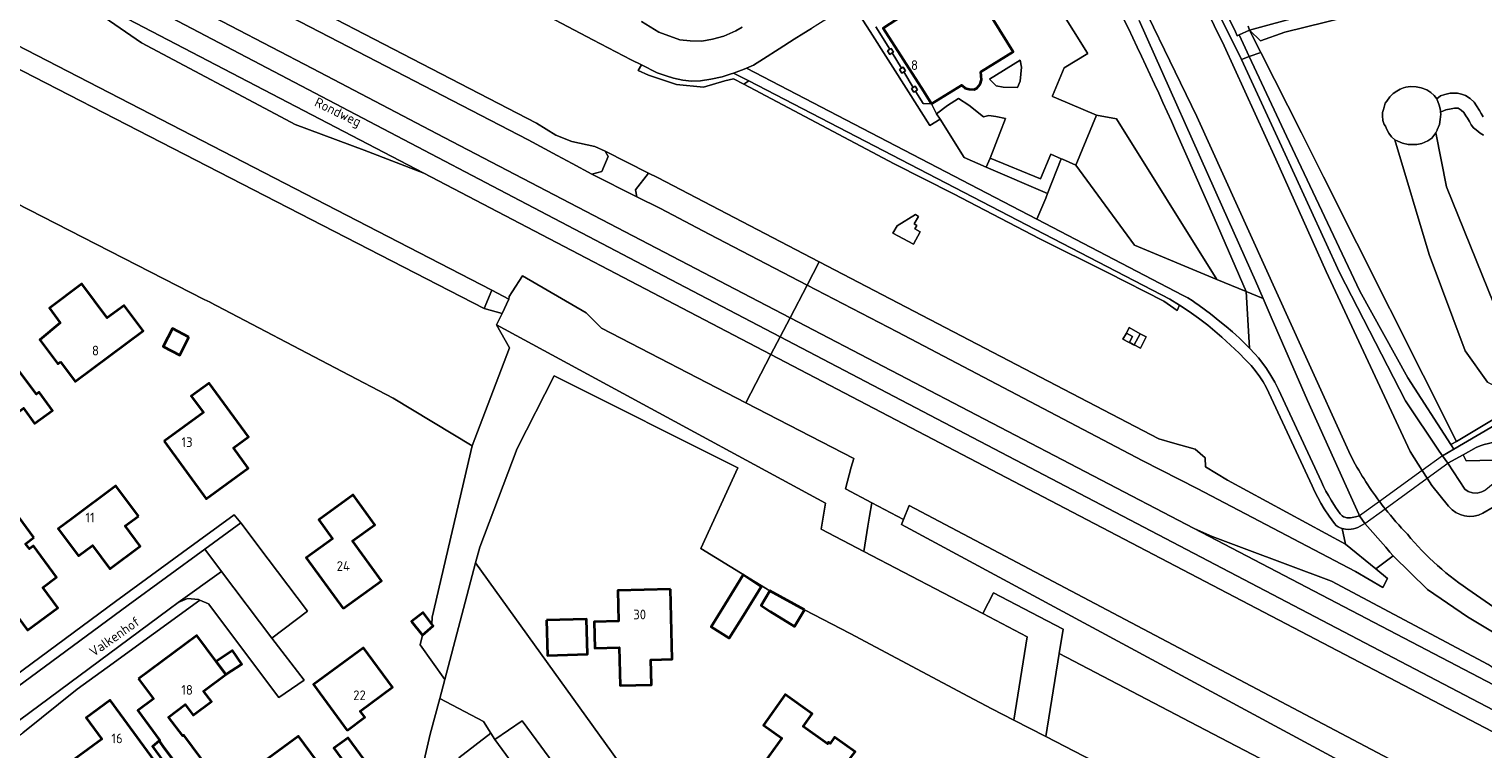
# Model space of a CAD drawing. Header units: metres. Extents: x 247072 to 248918, y 480001 to 481684.
# Tile 11 of 50: x 247720 to 247989, y 480771 to 480905. Entities that reach past the tile are written whole.
import ezdxf
from ezdxf.enums import TextEntityAlignment as Align

# ---------------------------------------------------------------- set-up
doc = ezdxf.new("R2010")
doc.units = ezdxf.units.M
for name, color, linetype, lineweight in [('B-XX-GR-GRAS-GV', 60, 'Continuous', 13), ('B-XX-GR-GROENVOORZIENING-GV', 80, 'Continuous', 18), ('B-XX-GR-HOUTWAL-GV', 40, 'Continuous', 13), ('B-XX-IE-TERREINAFSCHEIDING_KUNSTMATIG_HEKWERK-G', 20, 'IE-TERREINAFSCHEIDING-KUNSTMATIG', 18), ('B-XX-KW-KUNSTWERK_DEK-GV', 170, 'Continuous', 18), ('B-XX-OG-BEBOUWING-GV', 7, 'Continuous', 35), ('B-XX-OG-BEBOUWING-T18', 10, 'Continuous', 18), ('B-XX-OG-TERREIN_ERF-GV', 7, 'Continuous', 18), ('B-XX-OG-TOPOGRAFIE-T18', 10, 'Continuous', 18), ('B-XX-OG-WATER-GV', 130, 'Continuous', 18), ('B-XX-OG-WATER_SLOOT-GV', 120, 'Continuous', 18), ('B-XX-VH-ONVERHARD-GV', 252, 'Continuous', 18), ('B-XX-VH-VERHARDING_ASFALT-GV', 252, 'Continuous', 18), ('B-XX-VH-VERHARDING_GESLOTEN-GV', 252, 'Continuous', 18), ('B-XX-VH-VERHARDING_HALFVERHARDING-GV', 252, 'Continuous', 18), ('B-XX-VH-VERHARDING_OPEN-GV', 252, 'Continuous', 18)]:
    doc.layers.add(name, color=color, linetype=linetype, lineweight=lineweight)
doc.styles.add('NLCS-ISO-M-T18', font='NLCS-ISO.ttf', dxfattribs={"height": 1.8})
doc.linetypes.add('IE-TERREINAFSCHEIDING-KUNSTMATIG', pattern='A,4,[82,NLCS.shx,S=0.75,R=90,X=0,Y=0],4,-2', length=10)

msp = doc.modelspace()

# ---------------------------------------------------------------- linework, layer by layer
at = {"layer": 'B-XX-GR-GRAS-GV'}
for points in [[(247934.53, 480919.357), (247944.556, 480899.361), (247944.694, 480899.059), (247946.118, 480899.571), (247944.223, 480903.604), (247943.86, 480903.44), (247943.54, 480904.15), (247942.17, 480907.1)], [(247945.529, 480855.971), (247948.7, 480854.657), (247947.263, 480857.924), (247941.196, 480871.508), (247925.678, 480906.305)], [(247932.448, 480885.859), (247939.596, 480869.653), (247945.529, 480855.971)]]:
    msp.add_lwpolyline(points, dxfattribs=at)
msp.add_lwpolyline([(247919.545, 480913.298, -0.0101407), (247932.448, 480885.859)], format="xyb", dxfattribs=at)
at = {"layer": 'B-XX-GR-GROENVOORZIENING-GV'}
for points in [[(247591.709, 480991.791), (247734.231, 480917.248), (247772.252, 480897.34), (247796.698, 480884.54), (247860.904, 480851.072), (247864.082, 480857.152), (247864.084, 480857.156), (247845.923, 480866.602), (247836.839, 480871.378), (247832.481, 480873.521), (247824.099, 480877.775), (247820.438, 480879.756), (247817.708, 480881.2), (247812.299, 480884.097), (247775.354, 480903.277), (247736.175, 480923.616), (247672.214, 480957.228)], [(247632.803, 480945.426), (247805.575, 480856.186), (247808.735, 480854.554), (247808.777, 480855.069), (247809.341, 480855.936), (247811.244, 480858.856), (247823.085, 480852.036), (247825.902, 480849.141), (247852.67, 480835.313), (247852.67, 480835.314), (247857.357, 480844.283), (247792.933, 480877.967), (247781.853, 480882.209), (247769.037, 480887), (247767.324, 480887.909), (247740.516, 480902.125), (247728.493, 480910.502), (247724.616, 480913.608), (247591.272, 480983.509)], [(247744.773, 480923.049), (247813.833, 480887.192), (247817.46, 480885.009), (247820.41, 480883.806), (247824.646, 480882.892), (247826.603, 480882.021), (247834.608, 480877.952), (247836.323, 480877.11), (247866.329, 480861.452), (247929.313, 480828.586), (247931.882, 480827.854), (247936.065, 480826.713), (247937.949, 480825.11), (247938.014, 480823.42), (247942.062, 480820.937), (247963.981, 480809.066), (247963.384, 480811.944), (247962.994, 480812.074), (247962.632, 480812.268), (247962.269, 480812.549), (247961.957, 480812.887), (247960.962, 480814.23), (247960.03, 480815.617), (247959.407, 480816.643), (247958.831, 480817.696), (247958.304, 480818.775), (247957.827, 480819.876), (247949.738, 480837.182), (247949.238, 480838.191), (247948.687, 480839.173), (247948.086, 480840.125), (247947.436, 480841.045), (247946.969, 480841.638), (247946.472, 480842.206), (247945.375, 480843.368), (247944.25, 480844.503), (247942.662, 480846.028), (247941.037, 480847.514), (247939.743, 480848.633), (247938.414, 480849.711), (247936.713, 480851.004), (247934.973, 480852.243), (247933.194, 480853.426), (247932.746, 480852.429), (247930.266, 480854.159), (247919.831, 480859.49), (247907.263, 480865.774), (247891.229, 480874.093), (247880.253, 480879.696), (247852.316, 480894.436), (247850.397, 480895.449), (247848.797, 480895.068), (247844.836, 480893.926), (247839.809, 480894.383), (247834.63, 480896.135), (247832.709, 480897.022), (247833.31, 480898.051), (247831.433, 480898.989), (247824.333, 480902.689), (247811.5, 480909.411)], [(247906.003, 480916.382), (247916.133, 480900.203), (247916.16, 480900.16), (247911.77, 480897.48), (247909.635, 480892.269), (247909.59, 480892.16), (247910.38, 480891.834), (247917.761, 480888.708), (247921.5, 480888.014), (247940.114, 480858.214), (247945.529, 480855.971), (247939.596, 480869.653), (247932.448, 480885.859)], [(247983.41, 480911.75), (247952.716, 480904.091), (247948.19, 480902.48), (247946.18, 480904.48), (247946.678, 480903.496), (247948.273, 480900.345), (247955.821, 480885.431), (247959.918, 480877.265), (247984.565, 480828.147), (247986.446, 480829.238), (247996.143, 480835.045)], [(247942.17, 480907.1), (247943.54, 480904.15), (247943.86, 480903.44), (247944.223, 480903.604), (247946.16, 480904.48), (247946.18, 480904.48), (247945.94, 480905.21)], [(247833.324, 480906.104), (247836.567, 480904.133), (247840.478, 480902.722), (247842.36, 480902.48), (247844.55, 480902.46), (247846.49, 480902.81), (247848.62, 480903.36), (247850.86, 480904.35), (247851.99, 480905.058)], [(247990.316, 480839.122), (247986.19, 480844.96), (247979.542, 480862.831), (247973.11, 480884.15), (247972.51, 480884.7), (247972.04, 480885.34), (247971.65, 480886.03), (247971.38, 480886.66), (247971.18, 480886.99), (247970.93, 480887.73), (247970.85, 480888.56), (247970.85, 480889.18), (247970.96, 480889.58), (247971.14, 480890.18), (247971.36, 480890.93), (247971.63, 480891.33), (247972.24, 480892.13), (247972.83, 480892.75), (247973.53, 480893.19), (247974.11, 480893.51), (247974.74, 480893.78), (247975.18, 480893.88), (247976.05, 480894.01), (247977.13, 480893.94), (247978.05, 480893.76), (247979.1, 480893.38), (247979.83, 480892.94), (247980.44, 480892.34), (247980.91, 480891.74), (247981.63, 480892.28), (247982.41, 480892.53), (247983.4, 480892.78), (247984.18, 480892.79), (247984.8, 480892.81), (247985.54, 480892.58), (247986.28, 480892.35), (247987.15, 480891.81), (247987.84, 480891.1), (247988.29, 480890.41), (247988.84, 480889.55), (247989.14, 480889.04), (247989.55, 480888.41)], [(247989.61, 480884.98), (247988.99, 480885.39), (247988.6, 480885.65), (247988.25, 480885.96), (247987.71, 480886.35), (247987.33, 480886.93), (247986.98, 480887.54), (247986.65, 480888.16), (247986.3, 480888.61), (247985.95, 480889.21), (247985.45, 480889.66), (247984.9, 480890), (247984.23, 480889.98), (247983.6, 480889.91), (247982.6, 480889.68), (247982.15, 480889.5), (247981.64, 480889.29), (247981.68, 480888.89), (247981.55, 480887.88), (247981.4, 480886.95), (247980.99, 480885.96), (247980.98, 480885.94), (247980.74, 480885.45), (247982.756, 480875.384), (247991.54, 480853.667)], [(247994.369, 480790.954), (247986.649, 480795.536), (247979.228, 480800.627), (247972.815, 480806.904), (247969.585, 480804.474), (247971.774, 480802.68), (247970.896, 480801.022), (247965.848, 480803.957), (247936.431, 480819.4), (247926.352, 480824.505), (247880.757, 480848.483), (247864.084, 480857.156), (247864.082, 480857.152), (247860.904, 480851.072), (247935.885, 480811.987), (247939.256, 480810.488), (247945.165, 480808.263), (247961.39, 480802.158), (247990.451, 480786.744)], [(248115.488, 480709.319), (247857.357, 480844.283), (247852.67, 480835.314), (247852.67, 480835.313), (247872.714, 480824.959), (247872.268, 480823.325), (247871.173, 480819.313), (247876.072, 480816.732), (247881.938, 480813.641), (247882.983, 480816.238), (248102.444, 480700.383)], [(247988.235, 480827.013), (247985.81, 480825.666), (247986.376, 480824.538), (247998.951, 480824.841)], [(247795.865, 480754.883), (247796.641, 480755.529), (247793.467, 480759.514), (247802.058, 480766.211), (247799.43, 480769.416), (247805.373, 480773.993), (247804.042, 480776.135), (247795.896, 480780.42), (247794.133, 480773.811), (247789.956, 480755.778), (247790.7, 480755.222), (247791.075, 480754.698), (247792.21, 480755.577)], [(247818.782, 480765.893), (247811.202, 480776.273), (247806.137, 480772.762), (247812.074, 480764.709)]]:
    msp.add_lwpolyline(points, dxfattribs=at)
for points in [[(247804.131, 480852.792), (247656.445, 480928.842), (247646.678, 480908.578), (247669.967, 480896.7), (247669.944, 480896.689), (247688.922, 480886.933), (247717.189, 480872.4), (247752.167, 480854.511), (247753.267, 480853.967), (247753.256, 480853.956), (247777.789, 480841.1), (247777.789, 480841.089), (247787.222, 480836.133), (247801.889, 480827.333), (247808.811, 480845.533), (247806.433, 480849.767), (247807.464, 480851.912)], [(247872.376, 480909.512), (247868.376, 480906.993), (247866.036, 480905.519), (247864.91, 480904.81), (247864.59, 480904.6), (247863.45, 480903.9), (247861.66, 480902.79), (247858.86, 480901.01), (247855.95, 480899.15), (247854.15, 480898.01), (247852.821, 480897.438), (247906.685, 480869.395), (247908.363, 480873.286), (247908.666, 480874.173), (247897.29, 480879.057), (247893.19, 480880.817), (247888.739, 480887.94), (247886.863, 480886.816), (247882.9, 480893.025), (247875.742, 480904.239)], [(247946.678, 480903.496), (247946.18, 480904.48), (247946.16, 480904.48), (247944.223, 480903.604), (247946.118, 480899.571), (247948.273, 480900.345)], [(247879.826, 480900.261), (247880.077, 480900.421), (247879.646, 480901.096), (247879.406, 480900.943), (247878.972, 480900.665), (247879.402, 480899.991)], [(247903.127, 480893.825), (247903.62, 480895.04), (247903.88, 480897.647), (247903.613, 480898.933), (247897.902, 480895.372), (247899.173, 480894.132), (247900.48, 480893.884)], [(247946.118, 480899.571), (247944.694, 480899.059), (247951.71, 480883.776), (247962.853, 480859.499), (247975.149, 480835.671), (247981.398, 480826.311), (247981.965, 480825.462), (247984.091, 480826.708), (247983.544, 480827.555), (247975.569, 480839.921), (247966.637, 480856.002), (247953.057, 480884.801)], [(247984.565, 480828.147), (247959.918, 480877.265), (247955.821, 480885.431), (247948.273, 480900.345), (247946.118, 480899.571), (247953.057, 480884.801), (247966.637, 480856.002), (247975.569, 480839.921), (247983.544, 480827.555)], [(247882.006, 480896.721), (247882.313, 480896.917), (247881.883, 480897.591), (247881.587, 480897.402), (247881.209, 480897.161), (247881.639, 480896.487)], [(247883.78, 480893.84), (247883.459, 480893.635), (247883.835, 480893.045), (247883.889, 480892.961), (247884.027, 480893.049), (247884.199, 480893.159), (247884.564, 480893.391), (247884.133, 480894.066)], [(247898.02, 480880.75), (247899.843, 480885.377), (247900.9, 480888.06), (247899.066, 480888.474), (247897.793, 480888.621), (247896.778, 480888.418), (247894.101, 480890.541), (247892.136, 480891.826), (247890.128, 480890.477), (247888.099, 480888.964), (247888.739, 480887.94), (247893.19, 480880.817), (247897.29, 480879.057)], [(247913.96, 480879.44), (247924.824, 480864.578), (247940.114, 480858.214), (247921.5, 480888.014), (247917.761, 480888.708)], [(248001.909, 480838.911), (247995.618, 480846.618), (247991.54, 480853.667), (247982.756, 480875.384), (247980.74, 480885.45), (247979.99, 480884.43), (247979.25, 480883.93), (247978.18, 480883.46), (247978.14, 480883.45), (247977.23, 480883.26), (247976.38, 480883.23), (247975.59, 480883.26), (247974.58, 480883.49), (247973.71, 480883.89), (247973.11, 480884.15), (247979.542, 480862.831), (247986.19, 480844.96), (247990.316, 480839.122), (247995.474, 480836.643), (247996.143, 480835.045), (247999.547, 480837.083)], [(247832.481, 480873.521), (247832.25, 480874.825), (247834.608, 480877.952), (247826.603, 480882.021), (247827.161, 480881.025), (247825.953, 480878.219), (247824.099, 480877.775)], [(247908.666, 480874.173), (247911.243, 480880.612), (247909.3, 480881.45), (247907.36, 480876.86), (247898.02, 480880.75), (247897.29, 480879.057)], [(247911.479, 480880.51), (247911.243, 480880.612), (247908.666, 480874.173), (247908.363, 480873.286), (247906.685, 480869.395), (247933.861, 480855.246), (247934.702, 480854.777), (247935.525, 480854.277), (247936.044, 480853.934), (247936.804, 480853.396), (247938.925, 480851.812), (247940.678, 480850.427), (247941.845, 480849.461), (247942.997, 480848.478), (247943.655, 480847.893), (247944.297, 480847.291), (247945.738, 480845.869), (247946.151, 480845.44), (247945.529, 480855.971), (247940.114, 480858.214), (247924.824, 480864.578), (247913.96, 480879.44)], [(247880.003, 480866.781), (247880.767, 480868.177), (247884.164, 480870.248), (247884.722, 480869.919), (247883.941, 480868.503), (247884.442, 480868.238), (247884.086, 480867.604), (247885.033, 480867.071), (247883.795, 480864.75)], [(247807.464, 480851.912), (247806.433, 480849.767), (247828.471, 480837.825), (247867.491, 480816.682), (247866.681, 480811.815), (247874.57, 480807.696), (247875.356, 480812.42), (247875.66, 480814.25), (247876.072, 480816.732), (247871.173, 480819.313), (247872.268, 480823.325), (247872.714, 480824.959), (247852.67, 480835.313), (247825.902, 480849.141), (247823.085, 480852.036), (247811.244, 480858.856), (247809.341, 480855.936), (247808.777, 480855.069), (247808.735, 480854.554)], [(247805.575, 480856.186), (247804.131, 480852.792), (247807.464, 480851.912), (247808.735, 480854.554)], [(247945.529, 480855.971), (247946.151, 480845.44), (247947.141, 480844.411), (247947.811, 480843.658), (247948.441, 480842.872), (247949.313, 480841.659), (247950.121, 480840.402), (247950.863, 480839.104), (247951.536, 480837.77), (247959.501, 480820.655), (247959.912, 480819.782), (247960.351, 480818.923), (247960.816, 480818.077), (247961.307, 480817.247), (247962.126, 480815.956), (247962.986, 480814.692), (247963.169, 480814.473), (247963.386, 480814.289), (247963.621, 480814.15), (247963.876, 480814.052), (247964.231, 480813.974), (247964.592, 480813.942), (247964.901, 480813.954), (247965.206, 480814.004), (247965.502, 480814.093), (247965.814, 480814.152), (247966.588, 480814.296), (247966.441, 480814.623), (247965.829, 480815.984), (247956.909, 480835.754), (247950.212, 480851.219), (247948.7, 480854.657)], [(247922.685, 480847.146), (247923.33, 480848.25), (247923.807, 480849.261), (247925.853, 480848.124), (247926.974, 480847.573), (247925.926, 480845.429), (247924.788, 480846.05), (247924.77, 480845.997)], [(247999.547, 480837.083), (247996.143, 480835.045), (247986.446, 480829.238), (247984.565, 480828.147), (247983.544, 480827.555), (247984.091, 480826.708), (247993.509, 480832.226), (247996.549, 480834.074), (248002.074, 480838.066), (248003.898, 480840.885), (248003.754, 480843.131), (248003.127, 480843.253), (248003.051, 480840.968), (248001.909, 480838.911)], [(247998.951, 480824.841), (247986.376, 480824.538), (247985.81, 480825.666), (247982.964, 480824.086), (247986.125, 480819.252), (247986.771, 480818.825), (247987.568, 480818.564), (247988.416, 480818.533), (247989.256, 480818.745), (247989.781, 480819.026), (247990.036, 480819.216), (247994.718, 480823.026), (247996.007, 480823.725), (247997.352, 480824.31), (247998.738, 480824.785)], [(248013.732, 480727.388), (248023.941, 480721.875), (248022.843, 480713.695), (248051.35, 480698.89), (248057.54, 480695.24), (248063.832, 480712.615), (248064.302, 480714.12), (247881.57, 480812.727), (247881.938, 480813.641), (247876.072, 480816.732), (247875.66, 480814.25), (247875.356, 480812.42), (247874.57, 480807.696), (247896.674, 480796.154), (247898.686, 480800.007), (247905.66, 480796.365), (247911.581, 480793.273), (247910.852, 480788.75), (247936.525, 480775.344), (248014.691, 480734.528)], [(247967.587, 480812.921), (247966.298, 480812.163), (247965.888, 480811.998), (247965.463, 480811.88), (247965.026, 480811.811), (247964.585, 480811.792), (247963.98, 480811.834), (247963.384, 480811.944), (247963.981, 480809.066), (247969.585, 480804.474), (247972.815, 480806.904), (247972.211, 480807.541), (247971.448, 480808.469)], [(247822.7, 480760.439), (247823.585, 480761.083), (247827.496, 480755.713), (247833.451, 480760.282), (247836.438, 480755.967), (247837.469, 480756.621), (247833.96, 480761.88), (247802.556, 480805.585), (247796.833, 480783.933), (247795.896, 480780.42), (247804.042, 480776.135), (247805.373, 480773.993), (247806.137, 480772.762), (247811.202, 480776.273), (247818.782, 480765.893), (247822.224, 480761.042)], [(247902.439, 480776.387), (247908.366, 480773.331), (247910.852, 480788.75), (247911.581, 480793.273), (247905.66, 480796.365), (247898.686, 480800.007), (247896.674, 480796.154), (247904.931, 480791.842)]]:
    msp.add_lwpolyline(points, close=True, dxfattribs=at)
for points in [[(247932.448, 480885.859, 0.0101407), (247919.545, 480913.298)], [(247994.439, 480828.15, 0.1122401), (247988.235, 480827.013)]]:
    msp.add_lwpolyline(points, format="xyb", dxfattribs=at)
at = {"layer": 'B-XX-GR-HOUTWAL-GV'}
for points in [[(247902.439, 480776.387), (247904.931, 480791.842), (247896.674, 480796.154), (247874.57, 480807.696), (247866.681, 480811.815), (247867.491, 480816.682), (247828.471, 480837.825), (247806.433, 480849.767), (247808.811, 480845.533), (247801.889, 480827.333), (247801.9, 480827.333), (247801.9, 480827.322), (247794.489, 480795.511), (247794.433, 480794.211), (247794.678, 480793.9), (247792.678, 480792.178), (247792.247, 480790.365), (247796.833, 480783.933), (247802.556, 480805.585), (247803.333, 480808.522), (247810.265, 480826.797), (247817.123, 480840.289), (247851.233, 480823.249), (247844.326, 480808.252), (247857.18, 480800.385), (247863.59, 480796.84), (247872.04, 480792.48), (247894.05, 480780.78), (247898.34, 480778.5)], [(248013.732, 480727.388), (248014.691, 480734.528), (247936.525, 480775.344), (247910.852, 480788.75), (247908.366, 480773.331), (247922.47, 480766.06), (247942.44, 480755.78), (247947.39, 480753.23), (247974.21, 480739.23), (248000, 480725.605), (248001.75, 480724.68), (248003.3, 480723.88), (248012.61, 480719.03)]]:
    msp.add_lwpolyline(points, close=True, dxfattribs=at)
at = {"layer": 'B-XX-IE-TERREINAFSCHEIDING_KUNSTMATIG_HEKWERK-G'}
for points in [[(247805.373, 480773.993), (247804.042, 480776.135), (247795.896, 480780.42)], [(247818.782, 480765.893), (247811.202, 480776.273), (247806.137, 480772.762)], [(247806.137, 480772.762), (247805.373, 480773.993)]]:
    msp.add_lwpolyline(points, dxfattribs=at)
at = {"layer": 'B-XX-KW-KUNSTWERK_DEK-GV'}
msp.add_lwpolyline([(247979.15, 480821.317), (247982.964, 480824.086), (247981.965, 480825.462), (247978.233, 480822.752), (247970.291, 480816.985), (247966.588, 480814.296), (247967.587, 480812.921), (247971.328, 480815.638)], close=True, dxfattribs=at)
at = {"layer": 'B-XX-OG-BEBOUWING-GV'}
for points in [[(247887.171, 480890.782), (247892.761, 480894.245), (247893.43, 480893.737), (247894.153, 480893.505), (247895.053, 480893.469), (247895.556, 480893.738), (247896.214, 480894.431), (247896.424, 480895.279), (247896.29, 480896.756), (247902.331, 480900.463), (247893.563, 480914.561), (247887.47, 480910.854), (247886.624, 480911.239), (247885.776, 480911.473), (247885.151, 480911.406), (247884.547, 480911.063), (247884.191, 480910.592), (247883.986, 480910.094), (247883.827, 480909.295), (247884.02, 480908.643), (247878.202, 480904.833), (247885.701, 480893.085)], [(247725.493, 480842.895), (247728.217, 480839.246), (247740.827, 480848.656), (247737.303, 480853.378), (247734.199, 480851.062), (247729.497, 480857.363), (247723.444, 480852.847), (247725.455, 480850.152), (247721.7, 480846.978), (247725.017, 480842.539)], [(247749.322, 480847.478), (247746.289, 480849.078), (247744.556, 480845.733), (247747.633, 480844.156)], [(247710.568, 480828.22), (247718.645, 480834.298), (247720.703, 480831.452), (247724.041, 480833.866), (247721.554, 480837.305), (247721.035, 480836.929), (247717.269, 480841.932), (247714.647, 480839.96), (247711.715, 480843.855), (247706.279, 480839.766), (247708.226, 480837.179), (247709.607, 480835.344), (247706.797, 480833.23)], [(247744.742, 480828.162), (247752.563, 480817.487), (247760.346, 480823.189), (247757.608, 480826.927), (247760.398, 480828.971), (247753.076, 480838.964), (247749.782, 480836.55), (247752.02, 480833.495)], [(247720.575, 480810.31), (247715.1, 480817.724), (247710.326, 480814.198), (247716.528, 480805.8), (247712.305, 480802.681), (247719.397, 480793.078), (247725.041, 480797.246), (247722.246, 480801.03), (247724.786, 480802.905), (247720.488, 480808.724), (247719.73, 480808.164), (247719.003, 480809.149)], [(247739.982, 480814.278), (247735.811, 480819.89), (247727.688, 480813.852), (247725.104, 480811.931), (247728.851, 480806.891), (247731.435, 480808.812), (247734.675, 480804.454), (247740.328, 480808.655), (247737.512, 480812.443)], [(247777.941, 480797.096), (247785.065, 480802.269), (247779.691, 480809.669), (247783.822, 480812.669), (247779.812, 480818.192), (247773.451, 480813.573), (247775.992, 480810.074), (247771.097, 480806.521)], [(247848.884, 480797.923), (247846.248, 480793.703), (247849.622, 480791.595), (247852.252, 480795.812), (247855.571, 480801.139), (247852.214, 480803.381)], [(247838.696, 480800.692), (247828.933, 480800.44), (247829.079, 480794.764), (247824.526, 480794.647), (247824.654, 480789.74), (247829.195, 480789.857), (247829.377, 480782.798), (247835.212, 480782.948), (247835.092, 480787.603), (247839.03, 480787.705)], [(247863.59, 480796.84), (247857.18, 480800.385), (247855.571, 480797.649), (247857.24, 480796.53), (247861.74, 480793.8)], [(247792.678, 480792.178), (247794.678, 480793.9), (247794.433, 480794.211), (247792.811, 480796.356), (247790.678, 480794.689)], [(247815.695, 480794.921), (247815.878, 480788.406), (247823.335, 480788.615), (247823.152, 480795.13)], [(247740.004, 480784.066), (247742.781, 480780.322), (247739.854, 480778.151), (247743.956, 480772.621), (247743.842, 480772.528), (247744.874, 480771.072), (247747.93, 480767.033), (247748.078, 480767.133), (247748.278, 480766.867), (247751.589, 480769.278), (247748.38, 480773.581), (247748.195, 480773.443), (247745.582, 480776.964), (247748.678, 480779.261), (247750.141, 480777.314), (247753.509, 480779.844), (247752.061, 480781.77), (247756.213, 480784.85), (247754.421, 480787.267), (247750.836, 480792.101)], [(247754.421, 480787.267), (247756.213, 480784.85), (247759.156, 480786.767), (247757.411, 480789.289)], [(247778.687, 480774.492), (247781.985, 480776.909), (247781.134, 480778.07), (247787.147, 480782.479), (247781.76, 480789.829), (247772.448, 480783.002)], [(247744.402, 480766.877), (247743.499, 480768.115), (247734.751, 480780.108), (247730.255, 480776.829), (247733.163, 480772.842), (247726.496, 480767.978), (247729.805, 480763.442), (247736.495, 480768.321), (247739.928, 480763.614)], [(247865.368, 480760.323), (247865.576, 480760.175), (247865.926, 480760.668), (247866.865, 480760.031), (247868.444, 480762.209), (247867.52, 480762.908), (247872.125, 480769.383), (247872.96, 480770.528), (247869.158, 480773.224), (247868.362, 480772.06), (247868.041, 480772.288), (247867.835, 480771.998), (247863.331, 480775.206), (247865.018, 480777.58), (247860.014, 480781.138), (247855.98, 480775.467), (247859.358, 480773.065), (247855.358, 480767.442), (247863.179, 480761.88), (247862.648, 480761.134), (247864.838, 480759.577)], [(247747.93, 480767.033), (247744.874, 480771.072), (247743.842, 480772.528), (247742.567, 480771.478), (247744.633, 480768.733), (247743.499, 480768.115), (247744.402, 480766.877), (247745.101, 480767.397), (247746.222, 480765.878)], [(247762.165, 480764.251), (247765.913, 480759.142), (247771.811, 480763.471), (247773.276, 480761.475), (247777.177, 480764.338), (247782.03, 480757.725), (247782.835, 480758.315), (247784.726, 480759.703), (247783.849, 480760.898), (247786.441, 480762.8), (247778.872, 480773.115), (247776.223, 480771.171), (247778.455, 480768.131), (247775.288, 480765.807), (247769.696, 480773.427), (247760.424, 480766.624)]]:
    msp.add_lwpolyline(points, close=True, dxfattribs=at)
at = {"layer": 'B-XX-OG-TERREIN_ERF-GV'}
for points in [[(247945.94, 480905.21), (247946.18, 480904.48), (247983.917, 480914.838)], [(247789.956, 480755.778), (247794.133, 480773.811), (247795.896, 480780.42), (247796.833, 480783.933), (247792.247, 480790.365), (247792.678, 480792.178), (247790.678, 480794.689), (247792.811, 480796.356), (247794.433, 480794.211), (247794.489, 480795.511), (247801.9, 480827.322), (247801.9, 480827.333), (247801.889, 480827.333), (247787.222, 480836.133), (247777.789, 480841.089), (247777.789, 480841.1), (247753.256, 480853.956), (247753.267, 480853.967), (247752.167, 480854.511), (247717.189, 480872.4)], [(247922.47, 480766.06), (247908.366, 480773.331), (247902.439, 480776.387), (247898.34, 480778.5), (247894.05, 480780.78), (247872.04, 480792.48), (247863.59, 480796.84), (247861.74, 480793.8), (247857.24, 480796.53), (247855.571, 480797.649), (247857.18, 480800.385), (247844.326, 480808.252), (247851.233, 480823.249), (247817.123, 480840.289), (247810.265, 480826.797), (247803.333, 480808.522), (247802.556, 480805.585), (247833.96, 480761.88)], [(247704.489, 480775.3), (247735.711, 480798.422), (247748.133, 480807.5), (247757.722, 480814.5), (247758.978, 480812.989), (247759.567, 480812.211), (247762.161, 480808.787), (247771.378, 480796.622), (247764.722, 480791.6), (247770.722, 480783.833), (247766.022, 480780.589), (247752.956, 480798), (247751.378, 480798.689), (247734.189, 480786.189), (247728.6, 480782.111), (247718.5, 480774.011)], [(247744.633, 480768.733), (247742.567, 480771.478), (247743.842, 480772.528), (247743.956, 480772.621), (247739.854, 480778.151), (247742.781, 480780.322), (247740.004, 480784.066), (247750.836, 480792.101), (247754.421, 480787.267), (247757.411, 480789.289), (247759.156, 480786.767), (247756.213, 480784.85), (247752.061, 480781.77), (247753.509, 480779.844), (247750.141, 480777.314), (247748.678, 480779.261), (247745.582, 480776.964), (247748.195, 480773.443), (247748.38, 480773.581), (247751.589, 480769.278)], [(247726.496, 480767.978), (247733.163, 480772.842), (247730.255, 480776.829), (247734.751, 480780.108), (247743.499, 480768.115)]]:
    msp.add_lwpolyline(points, dxfattribs=at)
for points in [[(247725.455, 480850.152), (247723.444, 480852.847), (247729.497, 480857.363), (247734.199, 480851.062), (247737.303, 480853.378), (247740.827, 480848.656), (247728.217, 480839.246), (247725.493, 480842.895), (247725.017, 480842.539), (247721.7, 480846.978)], [(247749.322, 480847.478), (247747.633, 480844.156), (247744.556, 480845.733), (247746.289, 480849.078)], [(247718.645, 480834.298), (247710.568, 480828.22), (247706.797, 480833.23), (247709.607, 480835.344), (247708.226, 480837.179), (247706.279, 480839.766), (247711.715, 480843.855), (247714.647, 480839.96), (247717.269, 480841.932), (247721.035, 480836.929), (247721.554, 480837.305), (247724.041, 480833.866), (247720.703, 480831.452)], [(247744.742, 480828.162), (247752.02, 480833.495), (247749.782, 480836.55), (247753.076, 480838.964), (247760.398, 480828.971), (247757.608, 480826.927), (247760.346, 480823.189), (247752.563, 480817.487)], [(247716.528, 480805.8), (247710.326, 480814.198), (247715.1, 480817.724), (247720.575, 480810.31), (247719.003, 480809.149), (247719.73, 480808.164), (247720.488, 480808.724), (247724.786, 480802.905), (247722.246, 480801.03), (247725.041, 480797.246), (247719.397, 480793.078), (247712.305, 480802.681)], [(247727.688, 480813.852), (247735.811, 480819.89), (247739.982, 480814.278), (247737.512, 480812.443), (247740.328, 480808.655), (247734.675, 480804.454), (247731.435, 480808.812), (247728.851, 480806.891), (247725.104, 480811.931)], [(247777.941, 480797.096), (247771.097, 480806.521), (247775.992, 480810.074), (247773.451, 480813.573), (247779.812, 480818.192), (247783.822, 480812.669), (247779.691, 480809.669), (247785.065, 480802.269)], [(247852.252, 480795.812), (247849.622, 480791.595), (247846.248, 480793.703), (247848.884, 480797.923), (247852.214, 480803.381), (247855.571, 480801.139)], [(247838.696, 480800.692), (247839.03, 480787.705), (247835.092, 480787.603), (247835.212, 480782.948), (247829.377, 480782.798), (247829.195, 480789.857), (247824.654, 480789.74), (247824.526, 480794.647), (247829.079, 480794.764), (247828.933, 480800.44)], [(247815.695, 480794.921), (247823.152, 480795.13), (247823.335, 480788.615), (247815.878, 480788.406)], [(247778.687, 480774.492), (247772.448, 480783.002), (247781.76, 480789.829), (247787.147, 480782.479), (247781.134, 480778.07), (247781.985, 480776.909)], [(247865.576, 480760.175), (247865.368, 480760.323), (247864.838, 480759.577), (247862.648, 480761.134), (247863.179, 480761.88), (247855.358, 480767.442), (247859.358, 480773.065), (247855.98, 480775.467), (247860.014, 480781.138), (247865.018, 480777.58), (247863.331, 480775.206), (247867.835, 480771.998), (247868.041, 480772.288), (247868.362, 480772.06), (247869.158, 480773.224), (247872.96, 480770.528), (247872.125, 480769.383), (247867.52, 480762.908), (247868.444, 480762.209), (247866.865, 480760.031), (247865.926, 480760.668)], [(247782.835, 480758.315), (247782.03, 480757.725), (247777.177, 480764.338), (247773.276, 480761.475), (247771.811, 480763.471), (247765.913, 480759.142), (247762.165, 480764.251), (247760.424, 480766.624), (247769.696, 480773.427), (247775.288, 480765.807), (247778.455, 480768.131), (247776.223, 480771.171), (247778.872, 480773.115), (247786.441, 480762.8), (247783.849, 480760.898), (247784.726, 480759.703)]]:
    msp.add_lwpolyline(points, close=True, dxfattribs=at)
at = {"layer": 'B-XX-OG-WATER-GV'}
for points in [[(247656.445, 480928.842), (247804.131, 480852.792), (247805.575, 480856.186), (247632.803, 480945.426), (247630.679, 480946.962), (247628.736, 480943.111)], [(248064.302, 480714.12), (248100.123, 480694.79), (248100.835, 480697.557), (248102.444, 480700.383), (247882.983, 480816.238), (247881.938, 480813.641), (247881.57, 480812.727)]]:
    msp.add_lwpolyline(points, close=True, dxfattribs=at)
for points in [[(247983.124, 480816.09), (247980.024, 480819.95), (247979.15, 480821.317), (247978.233, 480822.752), (247975.993, 480826.257), (247960.378, 480859.709), (247951.028, 480880.521), (247941.497, 480901.604), (247932.155, 480920.613), (247925.774, 480930.783), (247916.333, 480943.079)], [(247922.377, 480917.499), (247936.416, 480888.44), (247956.328, 480844.49), (247964.904, 480825.577)], [(247993.799, 480812.321), (247991.408, 480815.927), (247989.488, 480814.821)], [(247987.503, 480800.153), (248000.375, 480791.263), (248001.482, 480790.679), (248007.007, 480800.905), (248005.603, 480801.729), (247999.409, 480803.002)]]:
    msp.add_lwpolyline(points, dxfattribs=at)
for points in [[(247964.904, 480825.577, 0.0412674), (247970.291, 480816.985)], [(247970.291, 480816.985, 0.0072103), (247971.328, 480815.638)], [(247971.328, 480815.638, 0.0255861), (247975.479, 480810.916)], [(247989.488, 480814.821, -0.3635949), (247983.124, 480816.09)], [(247975.479, 480810.916, 0.0766528), (247987.503, 480800.153)]]:
    msp.add_lwpolyline(points, format="xyb", dxfattribs=at)
at = {"layer": 'B-XX-OG-WATER_SLOOT-GV'}
for points in [[(247672.214, 480957.228), (247736.175, 480923.616), (247775.354, 480903.277), (247812.299, 480884.097), (247817.708, 480881.2), (247820.438, 480879.756), (247824.099, 480877.775), (247825.953, 480878.219), (247827.161, 480881.025), (247826.603, 480882.021), (247824.646, 480882.892), (247820.41, 480883.806), (247817.46, 480885.009), (247813.833, 480887.192), (247744.773, 480923.049), (247736.167, 480927.238), (247678.603, 480958.088)], [(247916.333, 480943.079), (247925.774, 480930.783), (247932.155, 480920.613), (247941.497, 480901.604), (247951.028, 480880.521), (247960.378, 480859.709), (247975.993, 480826.257), (247978.233, 480822.752), (247979.15, 480821.317), (247980.024, 480819.95), (247983.124, 480816.09)], [(247964.904, 480825.577), (247956.328, 480844.49), (247936.416, 480888.44), (247922.377, 480917.499)], [(247989.781, 480819.026), (247989.256, 480818.745), (247988.416, 480818.533), (247987.568, 480818.564), (247986.771, 480818.825), (247986.125, 480819.252), (247982.964, 480824.086), (247981.965, 480825.462), (247981.398, 480826.311), (247975.149, 480835.671), (247962.853, 480859.499), (247951.71, 480883.776), (247944.694, 480899.059), (247944.556, 480899.361), (247934.53, 480919.357)], [(247925.678, 480906.305), (247941.196, 480871.508), (247947.263, 480857.924), (247948.7, 480854.657), (247950.212, 480851.219), (247956.909, 480835.754), (247965.829, 480815.984), (247966.441, 480814.623), (247966.588, 480814.296), (247967.587, 480812.921), (247971.448, 480808.469), (247972.211, 480807.541), (247972.815, 480806.904), (247979.228, 480800.627), (247986.649, 480795.536), (247994.369, 480790.954), (248000.375, 480791.263), (247987.503, 480800.153)], [(247989.488, 480814.821), (247991.408, 480815.927), (247994.317, 480817.603)]]:
    msp.add_lwpolyline(points, dxfattribs=at)
for points in [[(247864.084, 480857.156), (247866.329, 480861.452), (247836.323, 480877.11), (247834.608, 480877.952), (247832.25, 480874.825), (247832.481, 480873.521), (247836.839, 480871.378), (247845.923, 480866.602)], [(247864.084, 480857.156), (247880.757, 480848.483), (247926.352, 480824.505), (247936.431, 480819.4), (247965.848, 480803.957), (247970.896, 480801.022), (247971.774, 480802.68), (247969.585, 480804.474), (247963.981, 480809.066), (247942.062, 480820.937), (247938.014, 480823.42), (247937.949, 480825.11), (247936.065, 480826.713), (247931.882, 480827.854), (247929.313, 480828.586), (247866.329, 480861.452)]]:
    msp.add_lwpolyline(points, close=True, dxfattribs=at)
for points in [[(247970.291, 480816.985, -0.0412674), (247964.904, 480825.577)], [(247971.328, 480815.638, -0.0072103), (247970.291, 480816.985)], [(247975.479, 480810.916, -0.0255861), (247971.328, 480815.638)], [(247983.124, 480816.09, 0.3635949), (247989.488, 480814.821)], [(247987.503, 480800.153, -0.0766528), (247975.479, 480810.916)]]:
    msp.add_lwpolyline(points, format="xyb", dxfattribs=at)
at = {"layer": 'B-XX-VH-ONVERHARD-GV'}
msp.add_lwpolyline([(247983.917, 480914.838), (247946.18, 480904.48), (247948.19, 480902.48), (247952.716, 480904.091), (247983.41, 480911.75), (247987.51, 480910.13)], close=True, dxfattribs=at)
at = {"layer": 'B-XX-VH-VERHARDING_ASFALT-GV'}
for points in [[(247859.053, 480847.529), (247860.904, 480851.072), (247796.698, 480884.54), (247772.252, 480897.34), (247734.231, 480917.248), (247591.709, 480991.791), (247572.867, 481001.529), (247547.456, 481014.708), (247523.349, 481027.166), (247496.951, 481040.861), (247475.579, 481052.016), (247454.982, 481062.947), (247438.672, 481071.646), (247425.519, 481078.804), (247418.049, 481082.976), (247416.409, 481079.904), (247442.453, 481065.426), (247504.534, 481032.81), (247551.988, 481008.093), (247588.198, 480989.441), (247682.555, 480940.113), (247837.395, 480858.868)], [(247859.053, 480847.529), (247837.395, 480858.868), (247682.555, 480940.113), (247588.198, 480989.441), (247551.988, 481008.093), (247504.534, 481032.81), (247442.453, 481065.426), (247416.409, 481079.904), (247414.752, 481076.803), (247422.057, 481072.635), (247435.191, 481065.179), (247446.459, 481059.206), (247467.357, 481048.176), (247494.773, 481033.75), (247516.105, 481022.664), (247536.472, 481012.158), (247558.571, 481000.759), (247571.432, 480993.916), (247573.943, 480992.527), (247588.158, 480985.141), (247591.272, 480983.509), (247724.616, 480913.608), (247792.933, 480877.967), (247857.357, 480844.283)], [(247792.933, 480877.967), (247724.616, 480913.608), (247728.493, 480910.502), (247740.516, 480902.125), (247767.324, 480887.909), (247769.037, 480887), (247781.853, 480882.209)], [(248005.444, 480775.625), (248003.551, 480776.899), (248000.032, 480779.582), (247993.146, 480784.834), (247990.451, 480786.744), (247961.39, 480802.158), (247945.165, 480808.263), (247939.256, 480810.488), (247935.885, 480811.987)]]:
    msp.add_lwpolyline(points, close=True, dxfattribs=at)
for points in [[(248005.444, 480775.625), (247935.885, 480811.987), (247860.904, 480851.072), (247859.053, 480847.529), (248072.18, 480735.946)], [(248072.18, 480735.946), (247859.053, 480847.529), (247857.357, 480844.283), (248115.488, 480709.319)]]:
    msp.add_lwpolyline(points, dxfattribs=at)
at = {"layer": 'B-XX-VH-VERHARDING_GESLOTEN-GV'}
for points in [[(247719.05, 480961.92), (247720.76, 480959.34), (247723.54, 480956.79), (247726.86, 480954.79), (247731.14, 480952.37), (247742.7, 480946.42), (247764.43, 480935.06), (247765.43, 480934.54), (247774.58, 480929.81), (247811.767, 480910.056), (247811.5, 480909.411), (247824.333, 480902.689), (247831.433, 480898.989), (247833.31, 480898.051), (247836.25, 480896.581)], [(247851.99, 480905.058), (247850.86, 480904.35), (247848.62, 480903.36), (247846.49, 480902.81), (247844.55, 480902.46), (247842.36, 480902.48), (247840.478, 480902.722), (247836.567, 480904.133), (247833.324, 480906.104)], [(247836.25, 480896.581), (247836.256, 480896.578), (247837.91, 480896.03), (247839.3, 480895.58), (247841.02, 480895.18), (247842.59, 480895.01), (247844.27, 480895.09), (247846.22, 480895.41), (247848.29, 480895.85), (247849.81, 480896.3), (247850.427, 480896.528), (247852.36, 480897.24), (247852.821, 480897.438), (247854.15, 480898.01), (247855.95, 480899.15), (247858.86, 480901.01), (247861.66, 480902.79), (247863.45, 480903.9), (247864.59, 480904.6), (247864.91, 480904.81)], [(247994.702, 480830.716), (248005.191, 480838.041), (248005.559, 480838.242), (248003.625, 480845.143), (248003.754, 480843.131), (248003.898, 480840.885), (248002.074, 480838.066), (247996.549, 480834.074), (247993.509, 480832.226), (247984.091, 480826.708), (247981.965, 480825.462), (247982.964, 480824.086)], [(247982.964, 480824.086), (247985.81, 480825.666), (247988.235, 480827.013)]]:
    msp.add_lwpolyline(points, dxfattribs=at)
for points in [[(247853.227, 480895.076), (247931.379, 480854.553), (247933.194, 480853.426), (247934.973, 480852.243), (247936.713, 480851.004), (247938.414, 480849.711), (247939.743, 480848.633), (247941.037, 480847.514), (247942.662, 480846.028), (247944.25, 480844.503), (247945.375, 480843.368), (247946.472, 480842.206), (247946.969, 480841.638), (247947.436, 480841.045), (247948.086, 480840.125), (247948.687, 480839.173), (247949.238, 480838.191), (247949.738, 480837.182), (247957.827, 480819.876), (247958.304, 480818.775), (247958.831, 480817.696), (247959.407, 480816.643), (247960.03, 480815.617), (247960.962, 480814.23), (247961.957, 480812.887), (247962.269, 480812.549), (247962.632, 480812.268), (247962.994, 480812.074), (247963.384, 480811.944), (247963.98, 480811.834), (247964.585, 480811.792), (247965.026, 480811.811), (247965.463, 480811.88), (247965.888, 480811.998), (247966.298, 480812.163), (247967.587, 480812.921), (247966.588, 480814.296), (247965.814, 480814.152), (247965.502, 480814.093), (247965.206, 480814.004), (247964.901, 480813.954), (247964.592, 480813.942), (247964.231, 480813.974), (247963.876, 480814.052), (247963.621, 480814.15), (247963.386, 480814.289), (247963.169, 480814.473), (247962.986, 480814.692), (247962.126, 480815.956), (247961.307, 480817.247), (247960.816, 480818.077), (247960.351, 480818.923), (247959.912, 480819.782), (247959.501, 480820.655), (247951.536, 480837.77), (247950.863, 480839.104), (247950.121, 480840.402), (247949.313, 480841.659), (247948.441, 480842.872), (247947.811, 480843.658), (247947.141, 480844.411), (247946.151, 480845.44), (247945.738, 480845.869), (247944.297, 480847.291), (247943.655, 480847.893), (247942.997, 480848.478), (247941.845, 480849.461), (247940.678, 480850.427), (247938.925, 480851.812), (247936.804, 480853.396), (247936.044, 480853.934), (247935.525, 480854.277), (247934.702, 480854.777), (247933.861, 480855.246), (247906.685, 480869.395), (247852.821, 480897.438), (247852.36, 480897.24), (247850.427, 480896.528)], [(247979.15, 480821.317), (247982.964, 480824.086), (247981.965, 480825.462), (247978.233, 480822.752), (247970.291, 480816.985), (247966.588, 480814.296), (247967.587, 480812.921), (247971.328, 480815.638)]]:
    msp.add_lwpolyline(points, close=True, dxfattribs=at)
msp.add_lwpolyline([(247988.235, 480827.013, -0.1122401), (247994.439, 480828.15)], format="xyb", dxfattribs=at)
at = {"layer": 'B-XX-VH-VERHARDING_HALFVERHARDING-GV'}
msp.add_lwpolyline([(247980.91, 480891.74), (247980.44, 480892.34), (247979.83, 480892.94), (247979.1, 480893.38), (247978.05, 480893.76), (247977.13, 480893.94), (247976.05, 480894.01), (247975.18, 480893.88), (247974.74, 480893.78), (247974.11, 480893.51), (247973.53, 480893.19), (247972.83, 480892.75), (247972.24, 480892.13), (247971.63, 480891.33), (247971.36, 480890.93), (247971.14, 480890.18), (247970.96, 480889.58), (247970.85, 480889.18), (247970.85, 480888.56), (247970.93, 480887.73), (247971.18, 480886.99), (247971.38, 480886.66), (247971.65, 480886.03), (247972.04, 480885.34), (247972.51, 480884.7), (247973.11, 480884.15), (247973.71, 480883.89), (247974.58, 480883.49), (247975.59, 480883.26), (247976.38, 480883.23), (247977.23, 480883.26), (247978.14, 480883.45), (247978.18, 480883.46), (247979.25, 480883.93), (247979.99, 480884.43), (247980.74, 480885.45), (247980.98, 480885.94), (247980.99, 480885.96), (247981.4, 480886.95), (247981.55, 480887.88), (247981.68, 480888.89), (247981.64, 480889.29), (247981.61, 480889.64), (247981.35, 480890.56)], close=True, dxfattribs=at)
at = {"layer": 'B-XX-VH-VERHARDING_OPEN-GV'}
for points in [[(247876.829, 480905.13), (247879.406, 480900.943), (247879.646, 480901.096), (247880.077, 480900.421), (247879.826, 480900.261), (247881.587, 480897.402), (247881.883, 480897.591), (247882.313, 480896.917), (247882.006, 480896.721), (247883.78, 480893.84), (247884.133, 480894.066), (247884.564, 480893.391), (247884.199, 480893.159), (247884.263, 480893.054), (247885.614, 480890.86), (247887.171, 480890.782), (247888.099, 480888.964), (247890.128, 480890.477), (247892.136, 480891.826), (247894.101, 480890.541), (247896.778, 480888.418), (247897.793, 480888.621), (247899.066, 480888.474), (247900.9, 480888.06), (247899.843, 480885.377), (247898.02, 480880.75), (247907.36, 480876.86), (247909.3, 480881.45), (247911.243, 480880.612), (247911.479, 480880.51), (247913.96, 480879.44), (247917.761, 480888.708), (247910.38, 480891.834), (247909.59, 480892.16), (247909.635, 480892.269), (247911.77, 480897.48), (247916.16, 480900.16), (247916.133, 480900.203), (247906.003, 480916.382)], [(247872.376, 480909.512), (247875.742, 480904.239), (247882.9, 480893.025), (247886.863, 480886.816), (247888.739, 480887.94), (247888.099, 480888.964), (247887.171, 480890.782), (247885.614, 480890.86), (247884.263, 480893.054), (247884.199, 480893.159), (247884.027, 480893.049), (247883.889, 480892.961), (247883.835, 480893.045), (247883.459, 480893.635), (247883.78, 480893.84), (247882.006, 480896.721), (247881.639, 480896.487), (247881.209, 480897.161), (247881.587, 480897.402), (247879.826, 480900.261), (247879.402, 480899.991), (247878.972, 480900.665), (247879.406, 480900.943), (247876.829, 480905.13)], [(247989.55, 480888.41), (247989.14, 480889.04), (247988.84, 480889.55), (247988.29, 480890.41), (247987.84, 480891.1), (247987.15, 480891.81), (247986.28, 480892.35), (247985.54, 480892.58), (247984.8, 480892.81), (247984.18, 480892.79), (247983.4, 480892.78), (247982.41, 480892.53), (247981.63, 480892.28), (247980.91, 480891.74), (247981.35, 480890.56), (247981.61, 480889.64), (247981.64, 480889.29), (247982.15, 480889.5), (247982.6, 480889.68), (247983.6, 480889.91), (247984.23, 480889.98), (247984.9, 480890), (247985.45, 480889.66), (247985.95, 480889.21), (247986.3, 480888.61), (247986.65, 480888.16), (247986.98, 480887.54), (247987.33, 480886.93), (247987.71, 480886.35), (247988.25, 480885.96), (247988.6, 480885.65), (247988.99, 480885.39), (247989.61, 480884.98)], [(247717.9, 480776.4), (247745.667, 480796.967), (247747.335, 480798.224), (247755.418, 480803.983), (247752.308, 480808.123), (247738.067, 480797.733), (247712.3, 480778.733)], [(247791.075, 480754.698), (247793.178, 480751.756), (247792.033, 480750.667), (247794.583, 480747.254), (247795.961, 480748.23), (247798.809, 480744.307), (247813.16, 480754.606), (247808.089, 480761.829), (247812.074, 480764.709), (247806.137, 480772.762), (247805.373, 480773.993), (247799.43, 480769.416), (247802.058, 480766.211), (247793.467, 480759.514), (247796.641, 480755.529), (247795.865, 480754.883)]]:
    msp.add_lwpolyline(points, dxfattribs=at)
for points in [[(247887.171, 480890.782), (247885.701, 480893.085), (247878.202, 480904.833), (247884.02, 480908.643), (247883.827, 480909.295), (247883.986, 480910.094), (247884.191, 480910.592), (247884.547, 480911.063), (247885.151, 480911.406), (247885.776, 480911.473), (247886.624, 480911.239), (247887.47, 480910.854), (247893.563, 480914.561), (247902.331, 480900.463), (247896.29, 480896.756), (247896.424, 480895.279), (247896.214, 480894.431), (247895.556, 480893.738), (247895.053, 480893.469), (247894.153, 480893.505), (247893.43, 480893.737), (247892.761, 480894.245)], [(247903.127, 480893.825), (247900.48, 480893.884), (247899.173, 480894.132), (247897.902, 480895.372), (247903.613, 480898.933), (247903.88, 480897.647), (247903.62, 480895.04)], [(247852.316, 480894.436), (247853.227, 480895.076), (247850.427, 480896.528), (247849.81, 480896.3), (247848.29, 480895.85), (247846.22, 480895.41), (247844.27, 480895.09), (247842.59, 480895.01), (247841.02, 480895.18), (247839.3, 480895.58), (247837.91, 480896.03), (247836.256, 480896.578), (247836.25, 480896.581), (247833.31, 480898.051), (247832.709, 480897.022), (247834.63, 480896.135), (247839.809, 480894.383), (247844.836, 480893.926), (247848.797, 480895.068), (247850.397, 480895.449)], [(247933.194, 480853.426), (247931.379, 480854.553), (247853.227, 480895.076), (247852.316, 480894.436), (247880.253, 480879.696), (247891.229, 480874.093), (247907.263, 480865.774), (247919.831, 480859.49), (247930.266, 480854.159), (247932.746, 480852.429)], [(247883.795, 480864.75), (247885.033, 480867.071), (247884.086, 480867.604), (247884.442, 480868.238), (247883.941, 480868.503), (247884.722, 480869.919), (247884.164, 480870.248), (247880.767, 480868.177), (247880.003, 480866.781)], [(247924.788, 480846.05), (247923.886, 480846.544), (247924.471, 480847.639), (247923.33, 480848.25), (247922.685, 480847.146), (247924.77, 480845.997)], [(247924.788, 480846.05), (247925.853, 480848.124), (247923.807, 480849.261), (247923.33, 480848.25), (247924.471, 480847.639), (247923.886, 480846.544)], [(247925.853, 480848.124), (247924.788, 480846.05), (247925.926, 480845.429), (247926.974, 480847.573)], [(247705.089, 480773.811), (247706.656, 480774.778), (247708.867, 480776.2), (247712.3, 480778.733), (247738.067, 480797.733), (247752.308, 480808.123), (247758.978, 480812.989), (247757.722, 480814.5), (247748.133, 480807.5), (247735.711, 480798.422), (247704.489, 480775.3), (247702.25, 480773.683), (247703.167, 480773.589)], [(247758.978, 480812.989), (247752.308, 480808.123), (247755.418, 480803.983), (247764.722, 480791.6), (247771.378, 480796.622), (247762.161, 480808.787), (247759.567, 480812.211)], [(247747.335, 480798.224), (247749.111, 480798.956), (247751.1, 480798.8), (247751.378, 480798.689), (247752.956, 480798), (247766.022, 480780.589), (247770.722, 480783.833), (247764.722, 480791.6), (247755.418, 480803.983)], [(247717.9, 480776.4), (247717.161, 480774.904), (247717, 480774.578), (247716.933, 480772.828), (247718.5, 480774.011), (247728.6, 480782.111), (247734.189, 480786.189), (247751.378, 480798.689), (247751.1, 480798.8), (247749.111, 480798.956), (247747.335, 480798.224), (247745.667, 480796.967)]]:
    msp.add_lwpolyline(points, close=True, dxfattribs=at)

# ---------------------------------------------------------------- texts
at = {"layer": 'B-XX-OG-BEBOUWING-T18', "style": 'NLCS-ISO-M-T18'}
for s, p in [('8', (247884, 480898)), ('8', (247732, 480845)), ('13', (247749, 480828)), ('11', (247731, 480814)), ('24', (247778, 480805)), ('30', (247833, 480796)), ('18', (247749, 480782)), ('22', (247781, 480781)), ('16', (247736, 480773))]:
    msp.add_text(s, height=1.8, dxfattribs=at).set_placement(p, align=Align.MIDDLE_CENTER)
at = {"layer": 'B-XX-OG-TOPOGRAFIE-T18', "style": 'NLCS-ISO-M-T18'}
for s, rotation, p in [('Rondweg', 334.3, (247777.022, 480889.295)), ('Valkenhof', 35.1, (247735.551, 480791.919))]:
    msp.add_text(s, height=1.8, rotation=rotation, dxfattribs=at).set_placement(p, align=Align.MIDDLE_CENTER)

doc.saveas('drawing.dxf')
